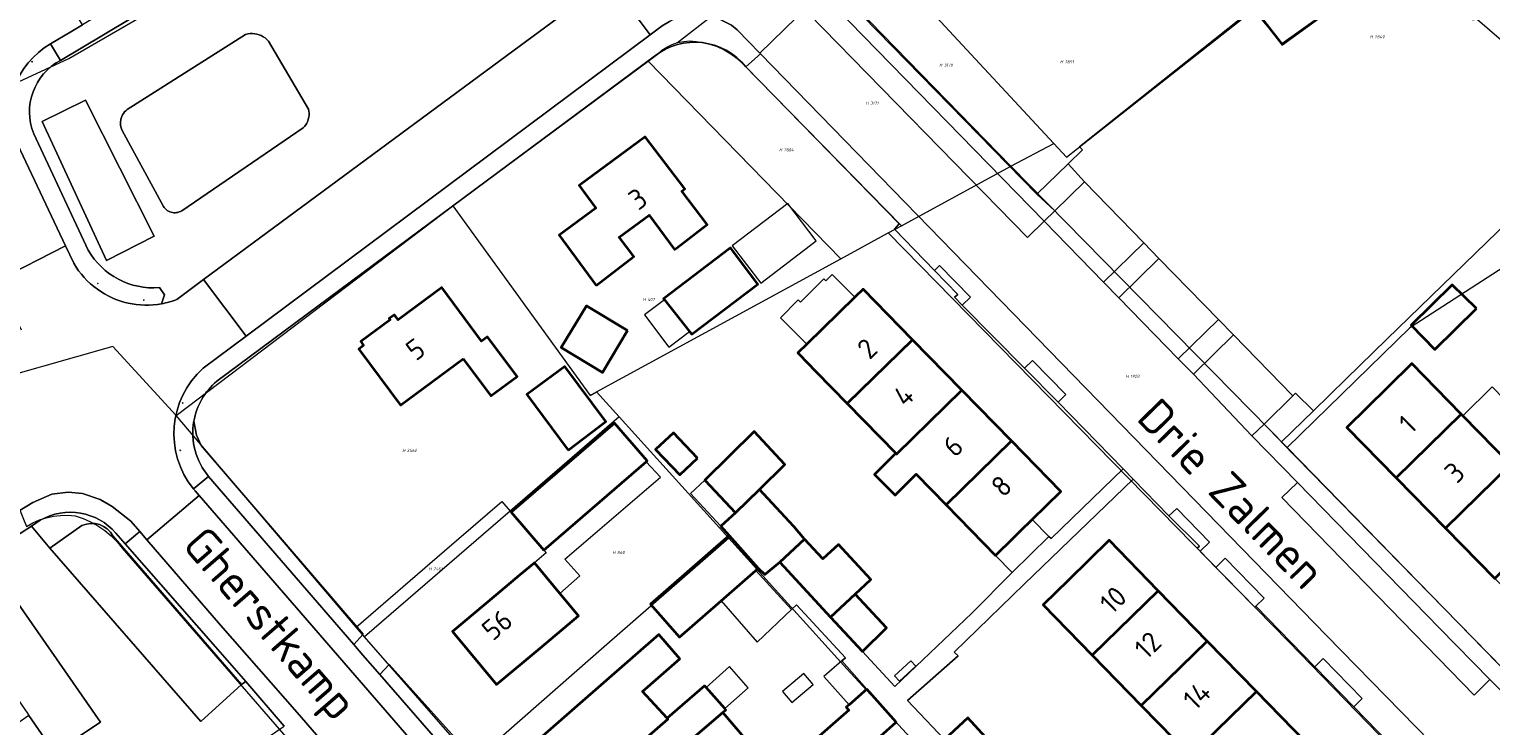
# Model space of a CAD drawing. Header units: metres. Extents: x 104777 to 177370, y 409697 to 438337.
# Tile 89 of 133: x 129866 to 129995, y 423305 to 423367. Entities that reach past the tile are written whole.
import ezdxf
from ezdxf.enums import TextEntityAlignment as Align
from ezdxf.lldxf.tags import DXFTag

# ---------------------------------------------------------------- set-up
doc = ezdxf.new("R2010")
doc.units = ezdxf.units.M
for name, color, linetype, lineweight in [('B-WE-GR-BEPLANTING_CULTUUR_BODEMBEDEKKER-GV', 90, 'Continuous', 18), ('B-WE-GR-BEPLANTING_CULTUUR_HEESTERS-GV', 90, 'Continuous', 18), ('B-WE-GR-BEPLANTING_CULTUUR_VASTE PLANTENVAK-GV', 90, 'Continuous', 18), ('B-WE-IE-MEUBILAIR-S', 7, 'Continuous', 25), ('B-WE-KG-GRENS_PERCEEL-G', 150, 'KG-PERCEEL-SO', 18), ('B-WE-KG-GRENS_PERCEEL-S', 150, 'Continuous', 25), ('B-WE-OG-BEBOUWING-G', 7, 'Continuous', 35), ('B-WE-OG-BEBOUWING-GV', 7, 'Continuous', 35), ('B-WE-OG-BEBOUWING_HUISNUMMER-T18', 10, 'Continuous', 18), ('B-WE-OG-BEBOUWING_LUIFEL-GV', 7, 'Continuous', 18), ('B-WE-OG-BEBOUWING_STRAATNAAM-T18', 10, 'Continuous', 18), ('B-WE-OG-TERREIN_BEGROEID-GV', 7, 'Continuous', 18), ('B-WE-OG-TERREIN_ERF-GV', 7, 'Continuous', 18), ('B-WE-OG-TERREIN_ONBEGROEID_ZAND-GV', 7, 'Continuous', 18), ('B-WE-VH-OPENVERHARDING_BETONSTRAATSTEEN-GV', 90, 'Continuous', 18), ('B-WE-VH-OPENVERHARDING_STRAATBAKSTEEN-GV', 90, 'Continuous', 18), ('B-WE-VH-OPENVERHARDING_TEGEL-GV', 90, 'Continuous', 18)]:
    doc.layers.add(name, color=color, linetype=linetype, lineweight=lineweight)
doc.styles.add('NLCS-ISO', font='NLCS-ISO.ttf')
doc.styles.add('NLCS-ISO-M20-T18', font='NLCS-ISO.ttf', dxfattribs={"height": 0.036})
doc.styles.get("Standard").update_dxf_attribs({"font": 'Romans.shx'})
tags = doc.linetypes.add('KG-PERCEEL-SO', pattern='A,5.5,-2,["P",Standard,S=1.8,R=0,X=-0.5,Y=-0.9],-2,5.5,-2,[5,NLCS.SHX,S=0.75,R=0,X=0,Y=0],-2', length=19).pattern_tags.tags
tags[6] = DXFTag(74, 10)

# ---------------------------------------------------------------- blocks, each defined once
blk = doc.blocks.new('SKG-PERCEELNUMMER-SO')
at = {"style": 'NLCS-ISO', "oblique": 10, "flags": 1}
for tag, p in [('GEMEENTECODE', (0, 2.55)), ('PERCEELGROOTTE', (0, -2.45))]:
    blk.add_attdef(tag, text='', height=1.8, dxfattribs=at).set_placement(p, align=Align.MIDDLE_CENTER)
at = {"style": 'NLCS-ISO', "oblique": 10}
blk.add_attdef('SECTIE', text='', height=1.8, dxfattribs=at).set_placement((-0.5, 0), align=Align.MIDDLE_RIGHT)
blk.add_attdef('PERCEELNUMMER', text='', height=1.8, dxfattribs=at).set_placement((0.5, 0), align=Align.MIDDLE_LEFT)
blk = doc.blocks.new('SIE-MEUBILAIR_PAAL_AFSLUITPAAL-SO')
blk.add_circle((0, 0), 0.75)
at = {"style": 'NLCS-ISO'}
blk.add_text('af', height=0.75, dxfattribs=at).set_placement((0, 0.1), align=Align.MIDDLE_CENTER)

msp = doc.modelspace()

# ---------------------------------------------------------------- linework, layer by layer
at = {"layer": 'B-WE-GR-BEPLANTING_CULTUUR_BODEMBEDEKKER-GV', "ltscale": 20, "flags": 128}
for points in [[(129965.43, 423346.485), (129964.102, 423347.847), (129960.556, 423344.383), (129961.885, 423343.022)], [(129970.665, 423341.117), (129967.124, 423337.659), (129968.455, 423336.297), (129971.994, 423339.754)]]:
    msp.add_lwpolyline(points, close=True, dxfattribs=at)
at = {"layer": 'B-WE-GR-BEPLANTING_CULTUUR_HEESTERS-GV', "ltscale": 20, "flags": 128}
for points in [[(129874.627, 423359.574), (129874.506, 423359.473), (129874.397, 423359.361), (129874.3, 423359.237), (129874.217, 423359.105), (129874.148, 423358.964), (129874.094, 423358.817), (129874.055, 423358.665), (129874.033, 423358.51), (129874.026, 423358.353), (129874.037, 423358.196), (129874.063, 423358.042), (129874.105, 423357.891), (129874.163, 423357.745), (129877.812, 423351.061), (129877.881, 423350.959), (129877.961, 423350.865), (129878.051, 423350.781), (129878.149, 423350.706), (129878.254, 423350.641), (129878.365, 423350.588), (129878.481, 423350.547), (129878.601, 423350.518), (129878.723, 423350.502), (129878.846, 423350.499), (129878.969, 423350.508), (129879.09, 423350.531), (129879.208, 423350.566), (129879.322, 423350.613), (129879.431, 423350.671), (129890.119, 423357.961), (129890.238, 423358.094), (129890.343, 423358.238), (129890.432, 423358.392), (129890.505, 423358.555), (129890.562, 423358.724), (129890.601, 423358.898), (129890.622, 423359.075), (129890.625, 423359.253), (129890.61, 423359.431), (129890.577, 423359.606), (129887.052, 423365.597), (129886.912, 423365.742), (129886.759, 423365.871), (129886.593, 423365.984), (129886.416, 423366.079), (129886.231, 423366.155), (129886.038, 423366.211), (129885.841, 423366.248), (129885.64, 423366.263), (129885.44, 423366.257), (129885.241, 423366.231), (129885.046, 423366.184)], [(129896.86, 423309.867), (129904.311, 423301.306), (129905.272, 423302.308), (129897.69, 423310.749)]]:
    msp.add_lwpolyline(points, close=True, dxfattribs=at)
at = {"layer": 'B-WE-GR-BEPLANTING_CULTUUR_HEESTERS-GV', "ltscale": 20}
for points in [[(129880.488, 423332.153, 0.2209259), (129881.79, 423327.29)], [(129873.63, 423322.314, 0.3542267), (129866.967, 423323.459)], [(129870.641, 423322.971, -0.4050248), (129873.363, 423322.061)]]:
    msp.add_lwpolyline(points, format="xyb", dxfattribs=at)
at = {"layer": 'B-WE-GR-BEPLANTING_CULTUUR_HEESTERS-GV', "ltscale": 20, "flags": 128}
for points in [[(129881.79, 423327.29), (129894.554, 423312.523), (129895.401, 423313.419), (129881.142, 423330.015), (129880.728, 423330.938), (129880.488, 423332.153)], [(129866.967, 423323.459), (129866.197, 423322.923), (129867.813, 423320.996)], [(129867.813, 423320.996), (129870.641, 423322.971)], [(129873.363, 423322.061), (129884.692, 423308.989), (129885.06, 423309.25), (129882.385, 423312.307), (129874.452, 423321.374), (129873.63, 423322.314)]]:
    msp.add_lwpolyline(points, dxfattribs=at)
at = {"layer": 'B-WE-GR-BEPLANTING_CULTUUR_VASTE PLANTENVAK-GV', "ltscale": 20, "flags": 128}
for points in [[(129946.127, 423345.867), (129945.677, 423345.427), (129947.73, 423343.305), (129947.44, 423343.066), (129948.12, 423342.377), (129948.844, 423343.084)], [(129953.597, 423336.825), (129956.547, 423333.835), (129957.226, 423334.498), (129954.292, 423337.504)], [(129966.31, 423323.829), (129968.989, 423321.167), (129968.777, 423320.988), (129969.047, 423320.713), (129969.885, 423321.53), (129966.991, 423324.494)], [(129973.954, 423315.9), (129974.7, 423316.597), (129971.264, 423320.118), (129970.429, 423319.303), (129973.857, 423315.806)], [(129983.317, 423307.772), (129979.886, 423311.285), (129979.145, 423310.564), (129982.57, 423307.045)]]:
    msp.add_lwpolyline(points, close=True, dxfattribs=at)
at = {"layer": 'B-WE-KG-GRENS_PERCEEL-G', "ltscale": 20, "flags": 128}
for points in [[(129956.166, 423356.595), (129937.79, 423376.403)], [(129923.068, 423365.468), (129929.096, 423370.182), (129935.977, 423375.105)], [(129772.94, 423366.585), (129844.768, 423358.017), (129847.364, 423352.576), (129862.482, 423357.454), (129861.805, 423360.512), (129869.496, 423364.072), (129876.449, 423368.096), (129883.164, 423371.95)], [(129952.394, 423354.6), (129936.565, 423370.838), (129936.823, 423371.1)], [(129976.249, 423365.398), (129984.704, 423371.424)], [(129966.98, 423363.011), (129973.735, 423368.319)], [(129974.475, 423367.458), (129976.249, 423365.398)], [(130004.609, 423357.865), (129993.255, 423367.633)], [(129921.284, 423364.451), (129921.678, 423364.789), (129922.111, 423365.074), (129922.577, 423365.301), (129923.068, 423365.468)], [(129923.068, 423365.468), (129923.601, 423365.574), (129924.143, 423365.609), (129924.686, 423365.571), (129925.218, 423365.462)], [(129920.458, 423363.838), (129921.284, 423364.451)], [(129925.218, 423365.462), (129925.89, 423365.322), (129926.542, 423365.11), (129927.167, 423364.827), (129927.757, 423364.477), (129928.305, 423364.064), (129928.805, 423363.594)], [(129903.273, 423351.1), (129920.458, 423363.838)], [(129920.458, 423363.838), (129937.431, 423346.452)], [(129928.805, 423363.594), (129942.76, 423349.354)], [(129957.283, 423355.391), (129966.98, 423363.011)], [(129952.394, 423354.6), (129956.166, 423356.595)], [(129957.283, 423355.391), (129956.166, 423356.595)], [(129942.76, 423349.354), (129952.394, 423354.6)], [(129952.394, 423354.6), (129976.709, 423329.835)], [(129878.924, 423332.668), (129903.273, 423351.1)], [(129903.273, 423351.1), (129915.354, 423334.431), (129915.933, 423334.747)], [(129941.593, 423348.718), (129942.76, 423349.354)], [(129937.431, 423346.452), (129941.593, 423348.718)], [(129941.593, 423348.718), (129976.826, 423312.778), (129992.826, 423296.321)], [(130002.674, 423346.07), (130000.209, 423348.575), (129987.514, 423340.372), (129976.709, 423329.835)], [(129915.933, 423334.747), (129937.431, 423346.452)], [(129878.924, 423332.668), (129873.359, 423338.722), (129860.739, 423335.152), (129865.753, 423322.901)], [(129915.933, 423334.747), (129917.923, 423332.545)], [(129894.765, 423314.051), (129878.924, 423332.668)], [(129917.923, 423332.545), (129908.326, 423324.257)], [(129917.923, 423332.545), (129927.573, 423321.864)], [(129976.709, 423329.835), (129997.527, 423308.527)], [(129894.765, 423314.051), (129902.544, 423320.757), (129907.582, 423325.089)], [(129907.582, 423325.089), (129908.326, 423324.257)], [(129865.753, 423322.901), (129866.31, 423323.214), (129866.895, 423323.47), (129867.502, 423323.667), (129868.126, 423323.803), (129868.76, 423323.877), (129869.399, 423323.888), (129870.035, 423323.835)], [(129870.035, 423323.835), (129870.731, 423323.603), (129871.402, 423323.307), (129872.042, 423322.95), (129872.646, 423322.534), (129873.209, 423322.064), (129873.725, 423321.544), (129874.191, 423320.977)], [(129908.326, 423324.257), (129895.503, 423313.184)], [(129927.573, 423321.864), (129916.826, 423312.529), (129905.109, 423302.237)], [(129927.573, 423321.864), (129937.949, 423310.379), (129964.917, 423281.171)], [(129874.191, 423320.977), (129900.463, 423290.696), (129878.325, 423271.295)], [(129895.503, 423313.184), (129894.765, 423314.051)], [(129905.109, 423302.237), (129895.503, 423313.184)]]:
    msp.add_lwpolyline(points, dxfattribs=at)
at = {"layer": 'B-WE-OG-BEBOUWING-G', "ltscale": 20, "flags": 128}
msp.add_lwpolyline([(129973.774, 423368.497), (129976.284, 423365.304), (129984.704, 423371.424)], dxfattribs=at)
for points in [[(129915.91, 423344.1), (129919.225, 423346.654), (129917.921, 423348.346), (129920.571, 423350.295), (129922.802, 423347.262), (129922.97, 423347.39), (129925.67, 423349.45), (129923.43, 423352.4), (129923.7, 423352.6), (129920.22, 423357.18), (129914.4, 423352.89), (129915.86, 423350.9), (129912.64, 423348.53)], [(129904.19, 423337.65), (129906.62, 423334.38), (129908.93, 423336.1), (129906.34, 423339.59), (129905.81, 423339.2), (129902.3, 423343.92), (129898.48, 423341.08), (129898.15, 423341.53), (129897.68, 423341.18), (129897.77, 423341.07), (129895.19, 423339.16), (129895.43, 423338.81), (129895, 423338.5), (129898.67, 423333.56)], [(129943.74, 423339.33), (129939.39, 423343.78), (129938.672, 423343.08), (129935.81, 423340.29), (129934.432, 423338.947), (129933.631, 423338.166), (129933.72, 423338.075), (129935.241, 423336.519), (129937.989, 423333.708)], [(129943.74, 423339.33), (129937.989, 423333.708), (129942.26, 423329.339), (129942.339, 423329.258), (129948.09, 423334.88)], [(129986.312, 423327.185), (129992.031, 423332.785), (129987.685, 423337.223), (129985.54, 423335.12), (129981.97, 423331.62)], [(129952.44, 423330.43), (129948.09, 423334.88), (129942.339, 423329.258), (129942.26, 423329.339), (129940.39, 423327.457), (129942.212, 423325.645), (129944.056, 423327.501), (129946.689, 423324.808)], [(129990.655, 423322.75), (129996.374, 423328.35), (129992.172, 423332.641), (129992.031, 423332.785), (129986.312, 423327.185)], [(129911.297, 423320.819), (129920.298, 423328.597), (129920.384, 423328.671), (129917.511, 423331.996), (129908.424, 423324.144)], [(129946.689, 423324.808), (129951.039, 423320.358), (129952.629, 423321.912), (129953.21, 423322.48), (129954.28, 423323.526), (129956.79, 423325.98), (129952.44, 423330.43)], [(130000.717, 423323.915), (129996.374, 423328.35), (129990.655, 423322.75), (129994.997, 423318.315)], [(129957.46, 423318.19), (129955.228, 423316.014), (129959.549, 423311.581), (129965.362, 423317.247), (129961.04, 423321.68)], [(129912.702, 423317.017), (129910.46, 423319.702), (129909.148, 423318.606), (129907.07, 423316.87), (129903.24, 423313.67), (129907.13, 423308.99), (129910.97, 423312.2), (129914.354, 423315.029)], [(129969.683, 423312.813), (129965.362, 423317.247), (129959.549, 423311.581), (129963.87, 423307.147)], [(129914.474, 423299.226), (129922.21, 423305.958), (129922.132, 423306.042), (129919.973, 423308.381), (129923.265, 423311.245), (129921.401, 423313.388), (129914.23, 423307.13), (129910.46, 423303.84)], [(129969.683, 423312.813), (129963.87, 423307.147), (129968.192, 423302.713), (129974.005, 423308.38)], [(129914.474, 423299.226), (129918.487, 423294.613), (129923.21, 423298.722), (129923.035, 423298.923), (129920.953, 423301.316), (129927.046, 423306.536), (129927.308, 423306.76), (129927.207, 423306.875), (129925.563, 423308.734), (129925.443, 423308.87), (129922.132, 423306.042), (129922.21, 423305.958)], [(129978.327, 423303.947), (129974.005, 423308.38), (129968.192, 423302.713), (129972.513, 423298.28)]]:
    msp.add_lwpolyline(points, close=True, dxfattribs=at)
at = {"layer": 'B-WE-OG-BEBOUWING-GV', "ltscale": 20, "flags": 128}
msp.add_lwpolyline([(129973.774, 423368.497), (129976.284, 423365.304), (129984.704, 423371.424)], dxfattribs=at)
for points in [[(129915.91, 423344.1), (129919.225, 423346.654), (129917.921, 423348.346), (129920.571, 423350.295), (129922.802, 423347.262), (129922.97, 423347.39), (129925.67, 423349.45), (129923.43, 423352.4), (129923.7, 423352.6), (129920.22, 423357.18), (129914.4, 423352.89), (129915.86, 423350.9), (129912.64, 423348.53)], [(129924.119, 423340.05), (129924.313, 423339.806), (129930.137, 423344.228), (129927.724, 423347.406), (129921.827, 423342.928), (129921.908, 423342.827)], [(129904.19, 423337.65), (129906.62, 423334.38), (129908.93, 423336.1), (129906.34, 423339.59), (129905.81, 423339.2), (129902.3, 423343.92), (129898.48, 423341.08), (129898.15, 423341.53), (129897.68, 423341.18), (129897.77, 423341.07), (129895.19, 423339.16), (129895.43, 423338.81), (129895, 423338.5), (129898.67, 423333.56)], [(129943.74, 423339.33), (129939.39, 423343.78), (129938.672, 423343.08), (129935.81, 423340.29), (129934.432, 423338.947), (129933.631, 423338.166), (129933.72, 423338.075), (129935.241, 423336.519), (129937.989, 423333.708)], [(129993.372, 423342.07), (129991.24, 423344.154), (129987.619, 423340.604), (129989.706, 423338.476)], [(129918.653, 423340.131), (129915.038, 423342.304), (129912.829, 423338.63), (129916.445, 423336.457)], [(129943.74, 423339.33), (129937.989, 423333.708), (129942.26, 423329.339), (129942.339, 423329.258), (129948.09, 423334.88)], [(129986.312, 423327.185), (129992.031, 423332.785), (129987.685, 423337.223), (129985.54, 423335.12), (129981.97, 423331.62)], [(129913.428, 423329.619), (129916.736, 423332.126), (129913.135, 423336.979), (129909.802, 423334.506)], [(129952.44, 423330.43), (129948.09, 423334.88), (129942.339, 423329.258), (129942.26, 423329.339), (129940.39, 423327.457), (129942.212, 423325.645), (129944.056, 423327.501), (129946.689, 423324.808)], [(129990.655, 423322.75), (129996.374, 423328.35), (129992.172, 423332.641), (129992.031, 423332.785), (129986.312, 423327.185)], [(129911.297, 423320.819), (129920.298, 423328.597), (129920.384, 423328.671), (129917.511, 423331.996), (129908.424, 423324.144)], [(129924.806, 423328.919), (129922.695, 423331.139), (129921.125, 423329.679), (129923.253, 423327.442)], [(129927.633, 423329.116), (129925.459, 423326.98), (129928.15, 423324.089), (129930.261, 423326.154), (129932.489, 423328.35), (129929.797, 423331.241)], [(129946.689, 423324.808), (129951.039, 423320.358), (129952.629, 423321.912), (129953.21, 423322.48), (129954.28, 423323.526), (129956.79, 423325.98), (129952.44, 423330.43)], [(130000.717, 423323.915), (129996.374, 423328.35), (129990.655, 423322.75), (129994.997, 423318.315)], [(129927.603, 423322.092), (129930.165, 423319.217), (129930.738, 423318.66), (129932.052, 423319.758), (129934.236, 423321.781), (129933.287, 423322.904), (129931.774, 423324.529), (129930.261, 423326.154), (129928.15, 423324.089), (129926.871, 423322.921)], [(129926.889, 423316.359), (129929.962, 423319.04), (129930.165, 423319.217), (129927.603, 423322.092), (129920.69, 423316.059), (129923.221, 423313.158)], [(129936.522, 423314.93), (129938.693, 423316.956), (129940.079, 423318.242), (129937.223, 423321.318), (129935.849, 423320.043), (129934.236, 423321.781), (129932.052, 423319.758)], [(129957.46, 423318.19), (129955.228, 423316.014), (129959.549, 423311.581), (129965.362, 423317.247), (129961.04, 423321.68)], [(129912.702, 423317.017), (129910.46, 423319.702), (129909.148, 423318.606), (129907.07, 423316.87), (129903.24, 423313.67), (129907.13, 423308.99), (129910.97, 423312.2), (129914.354, 423315.029)], [(129938.693, 423316.956), (129936.522, 423314.93), (129939.331, 423311.896), (129941.444, 423313.991)], [(129969.683, 423312.813), (129965.362, 423317.247), (129959.549, 423311.581), (129963.87, 423307.147)], [(129914.474, 423299.226), (129922.21, 423305.958), (129922.132, 423306.042), (129919.973, 423308.381), (129923.265, 423311.245), (129921.401, 423313.388), (129914.23, 423307.13), (129910.46, 423303.84)], [(129969.683, 423312.813), (129963.87, 423307.147), (129968.192, 423302.713), (129974.005, 423308.38)], [(129914.474, 423299.226), (129918.487, 423294.613), (129923.21, 423298.722), (129923.035, 423298.923), (129920.953, 423301.316), (129927.046, 423306.536), (129927.308, 423306.76), (129927.207, 423306.875), (129925.563, 423308.734), (129925.443, 423308.87), (129922.132, 423306.042), (129922.21, 423305.958)], [(129939.727, 423308.592), (129938.151, 423307.2), (129937.912, 423306.989), (129938.12, 423306.753), (129934.342, 423303.412), (129936.715, 423300.729), (129938.153, 423302.001), (129942.307, 423305.676)], [(129978.327, 423303.947), (129974.005, 423308.38), (129968.192, 423302.713), (129972.513, 423298.28)], [(129929.11, 423304.127), (129928.078, 423305.332), (129927.046, 423306.536), (129920.953, 423301.316), (129923.035, 423298.923)], [(129949.002, 423301.301), (129951.109, 423303.332), (129948.612, 423306.06), (129946.542, 423304.166), (129946.453, 423304.085)]]:
    msp.add_lwpolyline(points, close=True, dxfattribs=at)
at = {"layer": 'B-WE-OG-BEBOUWING_LUIFEL-GV', "ltscale": 20, "flags": 128}
for points in [[(129935.261, 423348.02), (129932.761, 423351.312), (129927.874, 423347.6), (129930.374, 423344.308)], [(129938.672, 423343.08), (129936.664, 423345.077), (129936.097, 423344.507), (129935.92, 423344.684), (129933.885, 423342.638), (129933.686, 423342.836), (129932.112, 423341.254), (129934.432, 423338.947), (129935.81, 423340.29)], [(129921.908, 423342.827), (129920.153, 423341.508), (129922.286, 423338.671), (129924.119, 423340.05)], [(129996.374, 423328.35), (129998.964, 423330.886), (129994.762, 423335.177), (129992.172, 423332.641)], [(129910.46, 423319.702), (129912.702, 423317.017), (129914.447, 423318.554), (129913.144, 423320.033), (129921.55, 423327.225), (129920.298, 423328.597), (129911.297, 423320.819), (129911.507, 423320.576)], [(129925.459, 423326.98), (129924.191, 423325.8), (129926.871, 423322.921), (129928.15, 423324.089)], [(129952.629, 423321.912), (129951.039, 423320.358), (129952.506, 423318.857), (129955.747, 423322.025), (129954.28, 423323.526), (129953.21, 423322.48)], [(129929.962, 423319.04), (129926.889, 423316.359), (129930.073, 423312.727), (129933.086, 423315.588)], [(129927.207, 423306.875), (129929.283, 423308.71), (129927.64, 423310.57), (129925.563, 423308.734)], [(129939.727, 423308.592), (129937.52, 423311.091), (129935.944, 423309.7), (129938.151, 423307.2)], [(129943.587, 423311.089), (129942.156, 423309.748), (129942.593, 423309.282), (129944.023, 423310.624)], [(129933.127, 423307.424), (129934.98, 423308.998), (129934.161, 423309.961), (129932.308, 423308.387)]]:
    msp.add_lwpolyline(points, close=True, dxfattribs=at)
at = {"layer": 'B-WE-OG-TERREIN_BEGROEID-GV', "ltscale": 20, "flags": 128}
for points in [[(129898.623, 423381.743), (129870.558, 423364.986), (129868.743, 423363.902)], [(129879, 423342.87), (129881.344, 423344.612), (129909.227, 423365.215), (129915.256, 423369.67)], [(129866.39, 423357.44), (129871.19, 423347.21)], [(129877.455, 423343.915), (129877.917, 423343.264), (129877.652, 423342.491)]]:
    msp.add_lwpolyline(points, dxfattribs=at)
for points in [[(129874.627, 423359.574), (129885.046, 423366.184), (129885.241, 423366.231), (129885.44, 423366.257), (129885.64, 423366.263), (129885.841, 423366.248), (129886.038, 423366.211), (129886.231, 423366.155), (129886.416, 423366.079), (129886.593, 423365.984), (129886.759, 423365.871), (129886.912, 423365.742), (129887.052, 423365.597), (129890.577, 423359.606), (129890.61, 423359.431), (129890.625, 423359.253), (129890.622, 423359.075), (129890.601, 423358.898), (129890.562, 423358.724), (129890.505, 423358.555), (129890.432, 423358.392), (129890.343, 423358.238), (129890.238, 423358.094), (129890.119, 423357.961), (129879.431, 423350.671), (129879.322, 423350.613), (129879.208, 423350.566), (129879.09, 423350.531), (129878.969, 423350.508), (129878.846, 423350.499), (129878.723, 423350.502), (129878.601, 423350.518), (129878.481, 423350.547), (129878.365, 423350.588), (129878.254, 423350.641), (129878.149, 423350.706), (129878.051, 423350.781), (129877.961, 423350.865), (129877.881, 423350.959), (129877.812, 423351.061), (129874.163, 423357.745), (129874.105, 423357.891), (129874.063, 423358.042), (129874.037, 423358.196), (129874.026, 423358.353), (129874.033, 423358.51), (129874.055, 423358.665), (129874.094, 423358.817), (129874.148, 423358.964), (129874.217, 423359.105), (129874.3, 423359.237), (129874.397, 423359.361), (129874.506, 423359.473)], [(129867.122, 423358.537), (129870.946, 423360.404), (129876.985, 423348.424), (129872.805, 423346.285)], [(129867.122, 423358.537), (129872.805, 423346.285), (129876.985, 423348.424), (129870.946, 423360.404)], [(129867.94, 423303.437), (129865.975, 423306.275), (129865.371, 423305.856), (129857.566, 423300.451), (129859.988, 423297.216)]]:
    msp.add_lwpolyline(points, close=True, dxfattribs=at)
at = {"layer": 'B-WE-OG-TERREIN_BEGROEID-GV', "ltscale": 20}
for points in [[(129868.743, 423363.902, 0.3824506), (129866.39, 423357.44)], [(129871.19, 423347.21, 0.2913645), (129877.455, 423343.915)], [(129877.652, 423342.491, 0.0477799), (129879, 423342.87)]]:
    msp.add_lwpolyline(points, format="xyb", dxfattribs=at)
at = {"layer": 'B-WE-OG-TERREIN_ERF-GV', "ltscale": 20, "flags": 128}
for points in [[(129936.813, 423370.416), (129954.688, 423352.132), (129957.426, 423354.806), (129958.688, 423356.039), (129958.428, 423356.306), (129962.343, 423359.416), (129973.774, 423368.497)], [(129921.02, 423364.26), (129882.5, 423335.67)], [(129934.342, 423303.412), (129938.12, 423306.753), (129937.912, 423306.989), (129938.151, 423307.2), (129939.727, 423308.592), (129937.52, 423311.091), (129937.846, 423311.346), (129933.513, 423316.009), (129933.086, 423315.588), (129929.962, 423319.04), (129926.889, 423316.359), (129923.221, 423313.158), (129920.69, 423316.059), (129927.603, 423322.092), (129926.871, 423322.921), (129928.15, 423324.089), (129925.459, 423326.98), (129927.633, 423329.116), (129929.797, 423331.241), (129932.489, 423328.35), (129930.261, 423326.154), (129931.774, 423324.529), (129933.287, 423322.904), (129934.236, 423321.781), (129935.849, 423320.043), (129937.223, 423321.318), (129940.079, 423318.242), (129938.693, 423316.956), (129941.444, 423313.991), (129939.331, 423311.896), (129942.194, 423308.818), (129948.963, 423315.272), (129952.506, 423318.857), (129955.747, 423322.025), (129955.936, 423321.831), (129962.278, 423327.961), (129956.547, 423333.835), (129953.597, 423336.825), (129948.12, 423342.377), (129947.44, 423343.066), (129947.73, 423343.305), (129945.677, 423345.427), (129942.156, 423349.064), (129942.566, 423349.515), (129929.08, 423363.33)], [(129880.488, 423332.153), (129880.728, 423330.938), (129881.142, 423330.015), (129895.401, 423313.419), (129894.554, 423312.523), (129895.36, 423311.59), (129896.86, 423309.867)], [(129987.827, 423301.642), (129982.57, 423307.045), (129979.145, 423310.564), (129973.954, 423315.9), (129973.857, 423315.806), (129970.429, 423319.303), (129969.047, 423320.713), (129968.777, 423320.988), (129968.989, 423321.167), (129966.31, 423323.829), (129963.15, 423327.068), (129953.572, 423317.827), (129947.394, 423311.827), (129947.748, 423311.505), (129943.283, 423307.582), (129946.542, 423304.166), (129948.612, 423306.06), (129951.109, 423303.332)], [(129896.86, 423309.867), (129897.69, 423310.749), (129905.272, 423302.308)]]:
    msp.add_lwpolyline(points, dxfattribs=at)
at = {"layer": 'B-WE-OG-TERREIN_ERF-GV', "ltscale": 20}
for points in [[(129929.08, 423363.33, 0.4131481), (129921.02, 423364.26)], [(129882.5, 423335.67, 0.1746112), (129880.488, 423332.153)]]:
    msp.add_lwpolyline(points, format="xyb", dxfattribs=at)
at = {"layer": 'B-WE-OG-TERREIN_ERF-GV', "ltscale": 20, "flags": 128}
for points in [[(129920.571, 423350.295), (129917.921, 423348.346), (129919.225, 423346.654), (129915.91, 423344.1), (129912.64, 423348.53), (129915.86, 423350.9), (129914.4, 423352.89), (129920.22, 423357.18), (129923.7, 423352.6), (129923.43, 423352.4), (129925.67, 423349.45), (129922.97, 423347.39), (129922.802, 423347.262)], [(129976.221, 423330.332), (129976.219, 423330.33), (129997.04, 423309.013), (130000.646, 423312.535), (130007.712, 423319.372), (130004.997, 423319.333), (130005.059, 423319.481), (130005.922, 423321.562), (130005.621, 423321.894), (130012.824, 423328.981), (130009.423, 423332.438), (130005.069, 423336.864), (130001.649, 423340.341), (130000.716, 423341.289), (129998.014, 423344.035), (129998.967, 423344.972), (129995.51, 423348.487), (129997.48, 423350.424), (129997.181, 423350.736), (129985.485, 423339.382), (129981.908, 423335.887), (129979.019, 423333.065)], [(129921.908, 423342.827), (129921.827, 423342.928), (129927.724, 423347.406), (129930.137, 423344.228), (129924.313, 423339.806), (129924.119, 423340.05)], [(129895, 423338.5), (129895.43, 423338.81), (129895.19, 423339.16), (129897.77, 423341.07), (129897.68, 423341.18), (129898.15, 423341.53), (129898.48, 423341.08), (129902.3, 423343.92), (129905.81, 423339.2), (129906.34, 423339.59), (129908.93, 423336.1), (129906.62, 423334.38), (129904.19, 423337.65), (129898.67, 423333.56)], [(129946.689, 423324.808), (129944.056, 423327.501), (129942.212, 423325.645), (129940.39, 423327.457), (129942.26, 423329.339), (129937.989, 423333.708), (129935.241, 423336.519), (129933.72, 423338.075), (129933.631, 423338.166), (129934.432, 423338.947), (129935.81, 423340.29), (129938.672, 423343.08), (129939.39, 423343.78), (129943.74, 423339.33), (129948.09, 423334.88), (129952.44, 423330.43), (129956.79, 423325.98), (129954.28, 423323.526), (129953.21, 423322.48), (129952.629, 423321.912), (129951.039, 423320.358)], [(129989.706, 423338.476), (129987.619, 423340.604), (129991.24, 423344.154), (129993.372, 423342.07)], [(129918.653, 423340.131), (129916.445, 423336.457), (129912.829, 423338.63), (129915.038, 423342.304)], [(130005.059, 423319.481), (130002.91, 423317.38), (129999.34, 423313.88), (129994.997, 423318.315), (129990.655, 423322.75), (129986.312, 423327.185), (129981.97, 423331.62), (129985.54, 423335.12), (129987.685, 423337.223), (129992.031, 423332.785), (129992.172, 423332.641), (129996.374, 423328.35), (130000.717, 423323.915)], [(129909.802, 423334.506), (129913.135, 423336.979), (129916.736, 423332.126), (129913.428, 423329.619)], [(129920.298, 423328.597), (129911.297, 423320.819), (129908.424, 423324.144), (129917.511, 423331.996), (129920.384, 423328.671)], [(129921.125, 423329.679), (129922.695, 423331.139), (129924.806, 423328.919), (129923.253, 423327.442)], [(129976.834, 423293.846), (129972.513, 423298.28), (129968.192, 423302.713), (129963.87, 423307.147), (129959.549, 423311.581), (129955.228, 423316.014), (129957.46, 423318.19), (129961.04, 423321.68), (129965.362, 423317.247), (129969.683, 423312.813), (129974.005, 423308.38), (129978.327, 423303.947), (129982.648, 423299.513), (129986.97, 423295.08), (129984.791, 423292.955), (129981.156, 423289.412)], [(129910.46, 423319.702), (129912.702, 423317.017), (129914.354, 423315.029), (129910.97, 423312.2), (129907.13, 423308.99), (129903.24, 423313.67), (129907.07, 423316.87), (129909.148, 423318.606)], [(129918.487, 423294.613), (129914.474, 423299.226), (129910.46, 423303.84), (129914.23, 423307.13), (129921.401, 423313.388), (129923.265, 423311.245), (129919.973, 423308.381), (129922.132, 423306.042), (129925.443, 423308.87), (129925.563, 423308.734), (129927.207, 423306.875), (129927.308, 423306.76), (129927.046, 423306.536), (129928.078, 423305.332), (129929.11, 423304.127), (129929.411, 423304.385), (129931.207, 423302.288), (129924.848, 423296.84), (129927.223, 423294.11), (129926.28, 423293.29), (129922.5, 423290)]]:
    msp.add_lwpolyline(points, close=True, dxfattribs=at)
at = {"layer": 'B-WE-OG-TERREIN_ONBEGROEID_ZAND-GV', "ltscale": 20, "flags": 128}
msp.add_lwpolyline([(129995.907, 423370.276), (129993.255, 423367.633), (129993.074, 423367.452), (129987.46, 423373.389), (129984.704, 423371.424), (129976.284, 423365.304), (129973.774, 423368.497), (129962.343, 423359.416), (129958.428, 423356.306), (129958.688, 423356.039), (129957.426, 423354.806), (129958.867, 423353.217), (129964.102, 423347.847), (129965.43, 423346.485), (129970.665, 423341.117), (129971.994, 423339.754), (129977.224, 423334.389), (129977.446, 423334.618), (129979.019, 423333.065), (129981.908, 423335.887), (129985.485, 423339.382), (129997.181, 423350.736)], dxfattribs=at)
at = {"layer": 'B-WE-VH-OPENVERHARDING_BETONSTRAATSTEEN-GV', "ltscale": 20, "flags": 128}
for points in [[(129935.196, 423376.934), (129936.693, 423378.046), (129933.036, 423382.966), (129925.953, 423377.667), (129922.717, 423375.248), (129921.903, 423374.64), (129917.029, 423370.996), (129920.658, 423366.141), (129921.718, 423366.931), (129922.336, 423367.331), (129923.086, 423367.723), (129923.917, 423367.953), (129924.702, 423367.942), (129925.66, 423367.919), (129926.479, 423367.688), (129927.172, 423367.331), (129927.806, 423367.008), (129928.32, 423366.602), (129930.296, 423364.546), (129935.708, 423369.821), (129935.372, 423370.165)], [(129867.882, 423365.351), (129869.646, 423366.405), (129870.672, 423367.018), (129868.046, 423371.485), (129866.793, 423370.738), (129865.422, 423369.935)], [(129997.087, 423303.902), (129998.528, 423305.393), (129994.561, 423309.425), (129993.168, 423308.054), (129976.237, 423325.46), (129977.618, 423326.762), (129973.605, 423330.877), (129968.455, 423336.297), (129967.124, 423337.659), (129961.885, 423343.022), (129960.556, 423344.383), (129955.316, 423349.748), (129953.864, 423348.328), (129934.589, 423368.037), (129936.025, 423369.496), (129935.95, 423369.573), (129935.708, 423369.821), (129930.296, 423364.546), (129930.35, 423364.49), (129980.174, 423313.314), (130029.95, 423262.42)], [(129858.95, 423353.32), (129863.198, 423344.536), (129869.189, 423347.595), (129864.97, 423356.52)], [(129869.92, 423346.05), (129869.189, 423347.595), (129863.198, 423344.536), (129865.29, 423340.21)], [(129881.31, 423336.83), (129885.105, 423339.646), (129881.344, 423344.612), (129879, 423342.87)], [(129864.698, 423333.203), (129863.884, 423332.184), (129861.12, 423329.58), (129855.384, 423325.119), (129858.877, 423319.838), (129865.115, 423324.285), (129866.328, 423325.008), (129867.995, 423325.751), (129869.41, 423325.913), (129870.684, 423325.786), (129872.237, 423325.27), (129873.306, 423324.66), (129874.93, 423323.38), (129875.738, 423322.445)], [(129946.542, 423304.166), (129943.283, 423307.582), (129947.748, 423311.505), (129947.394, 423311.827), (129953.572, 423317.827), (129963.15, 423327.068), (129962.278, 423327.961), (129955.936, 423321.831), (129955.747, 423322.025), (129952.506, 423318.857), (129948.963, 423315.272), (129942.194, 423308.818), (129939.331, 423311.896), (129936.522, 423314.93), (129932.052, 423319.758), (129930.738, 423318.66), (129930.165, 423319.217), (129929.962, 423319.04), (129933.086, 423315.588), (129933.513, 423316.009), (129937.846, 423311.346), (129937.52, 423311.091), (129939.727, 423308.592), (129942.307, 423305.676), (129938.153, 423302.001)], [(129875.738, 423322.445), (129876.349, 423321.737), (129880.953, 423325.623), (129880.6, 423326.03)], [(129904.874, 423288.89), (129911.7, 423280.82), (129911.99, 423280.64), (129971.679, 423212.131), (129976.291, 423216.132), (129902.07, 423301.27), (129880.953, 423325.623), (129876.349, 423321.737), (129882.84, 423314.22), (129889.57, 423306.54)], [(129870.641, 423322.971), (129867.813, 423320.996), (129881.088, 423305.736), (129884.692, 423308.989), (129873.363, 423322.061)], [(129889.57, 423306.54), (129904.35, 423289.51)]]:
    msp.add_lwpolyline(points, dxfattribs=at)
for points in [[(129881.344, 423344.612), (129885.105, 423339.646), (129920.658, 423366.141), (129917.029, 423370.996), (129916.726, 423370.77), (129915.256, 423369.67), (129909.227, 423365.215)], [(129955.316, 423349.748), (129936.958, 423368.541), (129936.025, 423369.496), (129934.589, 423368.037), (129953.864, 423348.328)], [(129955.316, 423349.748), (129960.556, 423344.383), (129964.102, 423347.847), (129958.867, 423353.217), (129956.256, 423350.666)], [(129961.885, 423343.022), (129967.124, 423337.659), (129970.665, 423341.117), (129965.43, 423346.485)], [(129974.679, 423331.903), (129977.224, 423334.389), (129971.994, 423339.754), (129968.455, 423336.297), (129973.605, 423330.877)], [(129994.561, 423309.425), (129990.111, 423313.946), (129977.618, 423326.762), (129976.237, 423325.46), (129993.168, 423308.054)], [(129863.59, 423318.17), (129860.21, 423315.799), (129859.651, 423315.407), (129860.687, 423313.911), (129865.872, 423306.423), (129865.975, 423306.275), (129867.94, 423303.437), (129868.237, 423303.008), (129872.274, 423305.682)]]:
    msp.add_lwpolyline(points, close=True, dxfattribs=at)
at = {"layer": 'B-WE-VH-OPENVERHARDING_BETONSTRAATSTEEN-GV', "ltscale": 20}
for points in [[(129864.97, 423356.52, -0.3885074), (129867.882, 423365.351)], [(129871.994, 423343.768, -0.1051438), (129869.92, 423346.05)], [(129877.652, 423342.491, -0.2037704), (129871.994, 423343.768)], [(129879, 423342.87, -0.0477799), (129877.652, 423342.491)], [(129880.446, 423326.215, -0.3992789), (129881.31, 423336.83)], [(129880.6, 423326.03, -0.0090437), (129880.446, 423326.215)], [(129873.363, 423322.061, 0.4050248), (129870.641, 423322.971)]]:
    msp.add_lwpolyline(points, format="xyb", dxfattribs=at)
at = {"layer": 'B-WE-VH-OPENVERHARDING_STRAATBAKSTEEN-GV', "ltscale": 20, "flags": 128}
msp.add_lwpolyline([(129884.692, 423308.989), (129881.088, 423305.736), (129867.813, 423320.996), (129866.197, 423322.923), (129862.133, 423320.316), (129863.59, 423318.17), (129872.274, 423305.682), (129868.237, 423303.008), (129866.613, 423301.787), (129870.936, 423296), (129870.11, 423295.408), (129869.826, 423295.202), (129871.087, 423293.461), (129872.496, 423294.481), (129874.91, 423296.23), (129876.409, 423297.017), (129888.088, 423305.099), (129888.43, 423305.337), (129885.06, 423309.25)], close=True, dxfattribs=at)
at = {"layer": 'B-WE-VH-OPENVERHARDING_TEGEL-GV', "ltscale": 20, "flags": 128}
for points in [[(129944.696, 423411.224), (129870.672, 423367.018), (129869.646, 423366.405), (129867.882, 423365.351), (129868.743, 423363.902), (129870.558, 423364.986), (129898.623, 423381.743), (129902.172, 423383.862), (129904.437, 423385.214), (129907.461, 423387.019), (129916.672, 423392.519), (129931.705, 423401.496), (129945.522, 423409.746)], [(129929.08, 423363.33), (129930.35, 423364.49), (129930.296, 423364.546), (129928.32, 423366.602), (129927.806, 423367.008), (129927.172, 423367.331), (129926.479, 423367.688), (129925.66, 423367.919), (129924.702, 423367.942), (129923.917, 423367.953), (129923.086, 423367.723), (129922.336, 423367.331), (129921.718, 423366.931), (129920.658, 423366.141), (129885.105, 423339.646), (129881.31, 423336.83)], [(129868.743, 423363.902), (129867.882, 423365.351)], [(129882.5, 423335.67), (129921.02, 423364.26)], [(129930.35, 423364.49), (129929.08, 423363.33), (129942.566, 423349.515), (129942.156, 423349.064), (129945.677, 423345.427), (129946.127, 423345.867), (129948.844, 423343.084), (129948.12, 423342.377), (129953.597, 423336.825), (129954.292, 423337.504), (129957.226, 423334.498), (129956.547, 423333.835), (129962.278, 423327.961), (129963.15, 423327.068), (129966.31, 423323.829), (129966.991, 423324.494), (129969.885, 423321.53), (129969.047, 423320.713), (129970.429, 423319.303), (129971.264, 423320.118), (129974.7, 423316.597), (129973.954, 423315.9), (129979.145, 423310.564), (129979.886, 423311.285), (129983.317, 423307.772), (129982.57, 423307.045), (129987.827, 423301.642)], [(130029.95, 423262.42), (129980.174, 423313.314), (129930.35, 423364.49)], [(129864.97, 423356.52), (129869.189, 423347.595), (129869.92, 423346.05)], [(129871.19, 423347.21), (129866.39, 423357.44)], [(129877.652, 423342.491), (129877.917, 423343.264), (129877.455, 423343.915)], [(129976.221, 423330.332), (129974.679, 423331.903), (129973.605, 423330.877), (129977.618, 423326.762), (129990.111, 423313.946), (129994.561, 423309.425), (129998.528, 423305.393), (130004.093, 423299.738), (130019.336, 423284.168), (130023.787, 423279.505), (130026.414, 423276.752), (130026.863, 423276.283), (130034.58, 423268.598)], [(130038.123, 423262.725), (130038.335, 423262.058), (130040.816, 423264.197), (130027.494, 423277.836), (130026.585, 423278.766), (129997.949, 423308.083), (129997.04, 423309.013), (129976.219, 423330.33), (129976.221, 423330.332)], [(129919.982, 423283.303), (129919.225, 423284.172), (129904.311, 423301.306), (129896.86, 423309.867), (129895.36, 423311.59), (129894.554, 423312.523), (129881.79, 423327.29), (129880.446, 423326.215)], [(129880.446, 423326.215), (129881.79, 423327.29)], [(129874.452, 423321.374), (129875.738, 423322.445), (129874.93, 423323.38), (129873.306, 423324.66), (129872.237, 423325.27), (129870.684, 423325.786), (129869.41, 423325.913), (129867.995, 423325.751), (129866.328, 423325.008), (129865.115, 423324.285), (129858.877, 423319.838), (129856.043, 423317.797), (129847.019, 423309.447), (129844.426, 423307.168), (129843.825, 423306.717), (129832.419, 423298.015)], [(129880.6, 423326.03), (129880.953, 423325.623), (129902.07, 423301.27), (129976.291, 423216.132), (129976.38, 423216.03)], [(129841.561, 423302.563), (129845.785, 423305.756), (129856.524, 423315.594), (129855.915, 423316.34), (129858.197, 423318.239), (129858.681, 423317.63), (129859.02, 423317.952), (129862.133, 423320.316), (129866.197, 423322.923), (129866.967, 423323.459)], [(129873.63, 423322.314), (129874.452, 423321.374)], [(129904.35, 423289.51), (129889.57, 423306.54), (129882.84, 423314.22), (129876.349, 423321.737), (129875.738, 423322.445), (129874.452, 423321.374), (129882.385, 423312.307), (129885.06, 423309.25), (129888.43, 423305.337)]]:
    msp.add_lwpolyline(points, dxfattribs=at)
for points in [[(129936.958, 423368.541), (129955.316, 423349.748), (129956.256, 423350.666), (129954.688, 423352.132), (129936.813, 423370.416), (129935.95, 423369.573), (129936.025, 423369.496)], [(129954.688, 423352.132), (129956.256, 423350.666), (129958.867, 423353.217), (129957.426, 423354.806)], [(129974.679, 423331.903), (129976.221, 423330.332), (129979.019, 423333.065), (129977.446, 423334.618), (129977.224, 423334.389)]]:
    msp.add_lwpolyline(points, close=True, dxfattribs=at)
at = {"layer": 'B-WE-VH-OPENVERHARDING_TEGEL-GV', "ltscale": 20}
for points in [[(129921.02, 423364.26, -0.4131481), (129929.08, 423363.33)], [(129867.882, 423365.351, 0.3885074), (129864.97, 423356.52)], [(129866.39, 423357.44, -0.3824506), (129868.743, 423363.902)], [(129877.455, 423343.915, -0.2913645), (129871.19, 423347.21)], [(129869.92, 423346.05, 0.1051438), (129871.994, 423343.768)], [(129871.994, 423343.768, 0.2037704), (129877.652, 423342.491)], [(129881.31, 423336.83, 0.3992789), (129880.446, 423326.215)], [(129880.488, 423332.153, -0.1746112), (129882.5, 423335.67)], [(129881.79, 423327.29, -0.2209259), (129880.488, 423332.153)], [(129880.446, 423326.215, 0.0090437), (129880.6, 423326.03)], [(129866.967, 423323.459, -0.3542267), (129873.63, 423322.314)]]:
    msp.add_lwpolyline(points, format="xyb", dxfattribs=at)

# ---------------------------------------------------------------- block references
at = {"layer": 'B-WE-IE-MEUBILAIR-S', "ltscale": 20, "xscale": 0.02, "yscale": 0.02, "zscale": 0.02}
for p in [(129866.248, 423363.782), (129872.033, 423344.286), (129876.08, 423342.816), (129879.51, 423333.763), (129879.29, 423329.603), (129872.424, 423325.144)]:
    msp.add_blockref('SIE-MEUBILAIR_PAAL_AFSLUITPAAL-SO', p, dxfattribs=at)
at = {"layer": 'B-WE-KG-GRENS_PERCEEL-S', "ltscale": 20, "xscale": 0.15, "yscale": 0.15, "zscale": 0.15}
for p, values in [((129984.337, 423365.962), {'PERCEELNUMMER': '2849', 'SECTIE': 'H'}), ((129946.433, 423363.492), {'PERCEELNUMMER': '3170', 'SECTIE': 'H'}), ((129957.069, 423363.763), {'PERCEELNUMMER': '2851', 'SECTIE': 'H'}), ((129939.951, 423360.139), {'PERCEELNUMMER': '3171', 'SECTIE': 'H'}), ((129932.342, 423356.023), {'PERCEELNUMMER': '2804', 'SECTIE': 'H'}), ((129920.341, 423342.869), {'PERCEELNUMMER': '407', 'SECTIE': 'H'}), ((129962.841, 423336.108), {'PERCEELNUMMER': '1928', 'SECTIE': 'H'}), ((129899.176, 423329.596), {'PERCEELNUMMER': '2462', 'SECTIE': 'H'}), ((129917.67, 423320.614), {'PERCEELNUMMER': '840', 'SECTIE': 'H'}), ((129901.495, 423319.165), {'PERCEELNUMMER': '2461', 'SECTIE': 'H'})]:
    msp.add_blockref('SKG-PERCEELNUMMER-SO', p, dxfattribs=at).add_auto_attribs(values)

# ---------------------------------------------------------------- texts
at = {"layer": 'B-WE-OG-BEBOUWING_HUISNUMMER-T18', "ltscale": 20, "style": 'NLCS-ISO-M20-T18'}
for s, rotation, p in [('3', 36.4, (129919.56, 423351.724)), ('5', 36.6, (129899.992, 423338.489)), ('2', 44.3, (129939.75, 423338.545)), ('4', 44.4, (129942.948, 423334.417)), ('1', 44.4, (129987.302, 423331.892)), ('6', 44.4, (129947.303, 423329.962)), ('3', 44.4, (129991.448, 423327.657)), ('8', 44.4, (129951.562, 423326.463)), ('10', 44.3, (129961.397, 423316.442)), ('56', 39.9, (129907.179, 423314.245)), ('12', 44.3, (129964.447, 423312.454)), ('14', 44.3, (129968.768, 423308.021))]:
    msp.add_text(s, height=1.8, rotation=rotation, dxfattribs=at).set_placement(p, align=Align.MIDDLE)
at = {"layer": 'B-WE-OG-BEBOUWING_STRAATNAAM-T18', "ltscale": 20, "style": 'NLCS-ISO-M20-T18'}
for s, rotation, p in [('Drie Zalmen', 314.3, (129971.825, 423325.786)), ('Gherstkamp', 310.9, (129886.923, 423314.08))]:
    msp.add_text(s, height=3, rotation=rotation, dxfattribs=at).set_placement(p, align=Align.MIDDLE)

doc.saveas('drawing.dxf')
